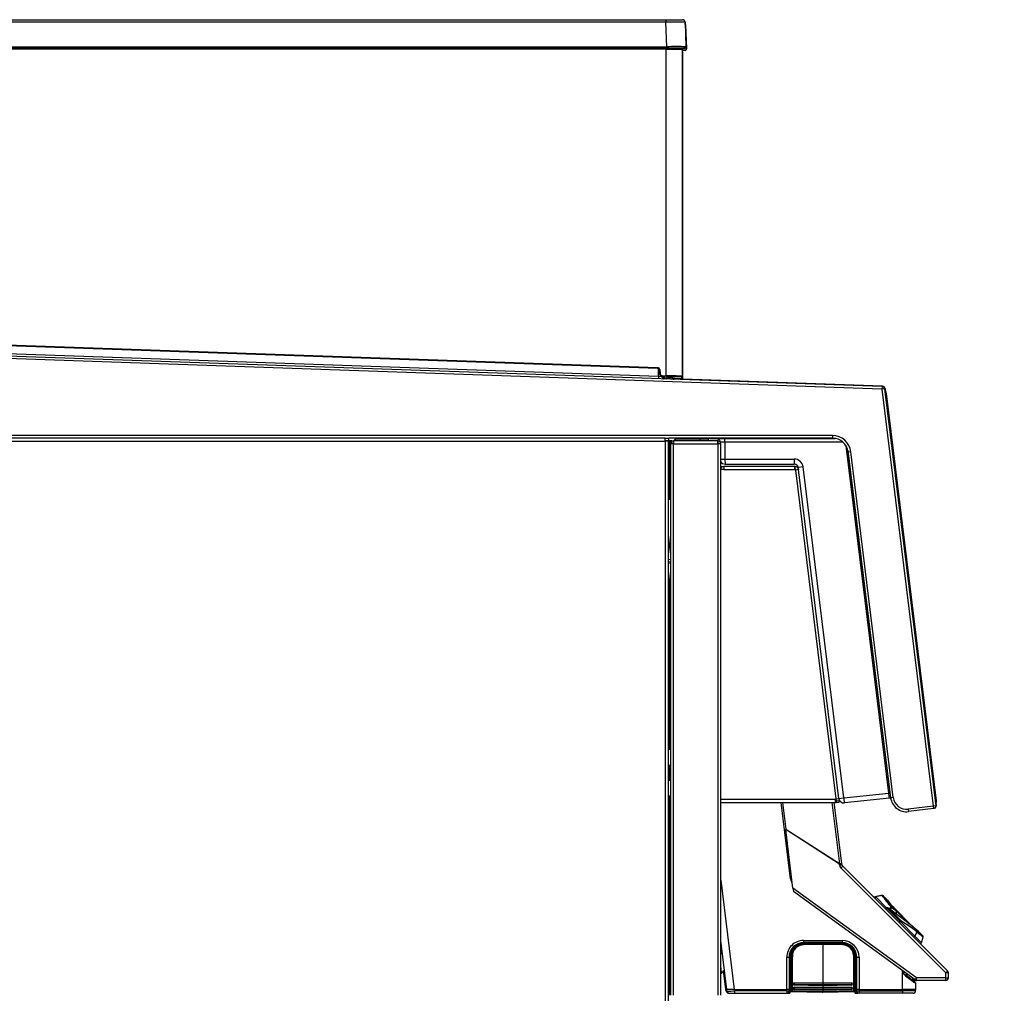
# Model space of a CAD drawing. Header units: millimetres. Extents: x -40 to 419, y 0 to 295.
# Tile 83 of 85: x 244 to 282, y 207 to 245. Entities that reach past the tile are written whole.
import ezdxf
from ezdxf.enums import TextEntityAlignment as Align

# ---------------------------------------------------------------- set-up
doc = ezdxf.new("R2010")
doc.units = ezdxf.units.MM
doc.layers.add('BW4C_TWINTOWER_H', color=7, linetype='Continuous')
doc.layers.add('Standard', color=7, linetype='Continuous')
doc.styles.add('SEACAD_Arial', font='arial.ttf')
doc.dimstyles.new('ISO_(mm)', dxfattribs={"dimtxt": 3, "dimasz": 3, "dimexe": 1.5, "dimexo": 0, "dimgap": 0.75, "dimtad": 1, "dimdec": 0, "dimlfac": 10, "dimtxsty": 'SEACAD_Arial', "dimblk1": '_SE_FILLED', "dimblk2": '_SE_FILLED', "dimsah": 1, "dimcen": 1.5, "dimadec": 0, "dimazin": 0, "dimtfac": 0.5, "dimtmove": 0, "dimatfit": 3, "dimfxl": 1, "dimarcsym": 0})

# ---------------------------------------------------------------- blocks, each defined once
blk = doc.blocks.new('SE2')
at = {"layer": 'BW4C_TWINTOWER_H', "color": 7, "linetype": 'Continuous'}
for p, q in [((228.864, 244.558), (268.946, 244.558)), ((268.946, 244.462), (228.864, 244.462)), ((268.946, 244.558), (269.59, 244.558)), ((268.946, 244.558), (268.946, 244.462)), ((268.979, 243.51), (268.946, 244.462)), ((269.69, 244.462), (269.723, 243.51)), ((269.71, 244.372), (269.743, 243.42)), ((228.831, 243.51), (268.979, 243.51)), ((268.979, 243.458), (228.831, 243.458)), ((268.955, 243.408), (228.918, 243.408)), ((268.955, 243.408), (268.955, 243.458)), ((268.955, 230.73), (268.955, 243.408)), ((268.955, 243.408), (269.575, 243.408)), ((268.979, 243.51), (268.979, 243.458)), ((269.674, 243.458), (268.979, 243.458)), ((269.5, 243.458), (269.5, 243.408)), ((269.575, 243.408), (269.575, 230.71)), ((269.575, 243.318), (269.595, 243.318)), ((269.694, 243.368), (269.592, 243.368)), ((269.595, 243.318), (269.595, 230.62)), ((268.631, 231.012), (228.861, 232.4)), ((228.862, 232.43), (268.632, 231.042)), ((228.927, 232.095), (268.656, 230.707)), ((277.336, 230.207), (228.52, 231.912)), ((277.34, 230.307), (228.524, 232.012)), ((268.631, 231.012), (268.632, 231.042)), ((268.656, 230.707), (268.656, 231.004)), ((268.679, 230.966), (268.709, 230.969)), ((268.694, 230.797), (268.679, 230.966)), ((268.709, 230.969), (268.724, 230.8)), ((268.656, 230.707), (268.652, 230.611)), ((268.656, 230.707), (268.788, 230.702)), ((268.694, 230.797), (268.724, 230.8)), ((268.79, 230.706), (268.791, 230.736)), ((268.954, 230.7), (268.79, 230.706)), ((268.791, 230.736), (268.955, 230.73)), ((268.895, 230.655), (268.895, 230.702)), ((268.903, 230.653), (268.992, 230.649)), ((268.954, 230.7), (268.955, 230.73)), ((269.544, 230.68), (268.954, 230.7)), ((268.992, 230.649), (268.992, 230.699)), ((269.049, 230.697), (269.049, 230.645)), ((269.193, 230.64), (269.192, 230.692)), ((269.204, 230.636), (269.203, 230.691)), ((269.204, 230.636), (269.203, 230.691)), ((277.36, 230.317), (269.223, 230.602)), ((277.34, 230.307), (277.336, 230.207)), ((277.436, 230.22), (277.336, 230.207)), ((277.336, 230.207), (279.325, 214.014)), ((277.36, 230.317), (277.359, 230.305)), ((277.456, 230.23), (277.435, 230.227)), ((277.436, 230.22), (279.424, 214.027)), ((277.456, 230.23), (277.473, 230.088)), ((277.45, 230.106), (277.483, 230.08)), ((277.459, 230.026), (277.489, 230.03)), ((277.47, 230.116), (277.503, 230.09)), ((277.489, 230.03), (277.483, 230.08)), ((277.488, 230.038), (277.509, 230.04)), ((279.432, 214.209), (277.489, 230.03)), ((277.509, 230.04), (277.503, 230.09)), ((279.452, 214.219), (277.509, 230.04)), ((268.92, 228.304), (222.17, 228.304)), ((275.41, 228.404), (228.398, 228.404)), ((268.92, 228.184), (268.92, 228.304)), ((268.92, 228.304), (269.04, 228.304)), ((269.04, 228.304), (269.04, 228.204)), ((275.41, 228.304), (269.04, 228.304)), ((269.38, 228.274), (270.263, 228.274)), ((269.38, 228.274), (269.38, 228.264)), ((270.263, 228.264), (269.38, 228.264)), ((270.263, 228.274), (270.573, 228.274)), ((270.263, 228.264), (270.263, 228.274)), ((270.263, 228.264), (270.263, 228.204)), ((270.583, 228.264), (270.263, 228.264)), ((270.583, 228.264), (270.583, 228.204)), ((270.657, 228.294), (275.523, 228.294)), ((275.41, 228.404), (275.41, 228.304)), ((222.16, 228.184), (268.92, 228.184)), ((269.04, 228.204), (268.92, 228.204)), ((269.04, 228.184), (268.92, 228.184)), ((268.92, 228.184), (268.92, 185.824)), ((268.94, 228.184), (268.94, 228.202)), ((269.04, 228.202), (268.94, 228.202)), ((269.04, 228.204), (269.075, 228.204)), ((269.04, 228.202), (269.04, 228.184)), ((269.04, 185.824), (269.04, 228.184)), ((269.075, 228.104), (269.04, 228.104)), ((269.125, 228.204), (269.075, 228.204)), ((269.075, 228.204), (269.075, 228.104)), ((269.075, 228.104), (269.125, 228.104)), ((269.125, 228.086), (269.09, 228.086)), ((269.09, 228.086), (269.09, 225.92)), ((269.175, 228.204), (269.125, 228.204)), ((269.125, 228.204), (269.125, 228.104)), ((269.125, 228.104), (269.175, 228.104)), ((269.243, 228.086), (269.125, 228.086)), ((269.125, 228.086), (269.125, 206.672)), ((269.175, 228.104), (269.175, 228.204)), ((269.175, 228.204), (269.243, 228.204)), ((269.175, 228.104), (269.243, 228.104)), ((269.208, 228.104), (269.208, 228.086)), ((269.23, 228.086), (269.23, 228.104)), ((269.24, 228.086), (269.24, 228.104)), ((269.243, 228.204), (269.243, 228.086)), ((270.95, 228.204), (269.243, 228.204)), ((269.243, 206.672), (269.243, 228.086)), ((269.243, 228.086), (270.957, 228.086)), ((270.95, 228.204), (270.957, 228.204)), ((270.957, 228.086), (270.957, 228.204)), ((271.075, 228.086), (270.957, 228.086)), ((270.957, 228.086), (270.957, 206.672)), ((270.964, 228.204), (270.964, 228.103)), ((271.075, 206.672), (271.075, 228.086)), ((271.238, 228.145), (271.238, 227.493)), ((275.825, 228.145), (271.238, 228.145)), ((277.596, 214.518), (275.94, 228.005)), ((271.238, 227.493), (273.923, 227.493)), ((276.012, 227.829), (277.646, 214.525)), ((276.124, 227.772), (276.025, 227.76)), ((277.673, 214.336), (276.025, 227.76)), ((277.772, 214.348), (276.124, 227.772)), ((271.075, 227.204), (271.194, 227.204)), ((271.077, 227.104), (271.075, 227.104)), ((271.194, 227.204), (271.194, 227.085)), ((273.943, 227.204), (271.194, 227.204)), ((271.245, 227.294), (273.93, 227.294)), ((273.943, 227.204), (273.957, 227.204)), ((273.95, 227.085), (273.95, 227.204)), ((273.957, 227.104), (273.95, 227.104)), ((273.957, 227.204), (273.969, 227.204)), ((273.957, 227.204), (273.957, 227.104)), ((273.969, 227.104), (273.957, 227.104)), ((274.271, 227.186), (274.079, 227.162)), ((274.079, 227.162), (274.085, 227.116)), ((275.849, 214.335), (274.271, 227.186)), ((271.194, 227.085), (271.075, 227.085)), ((271.194, 227.085), (273.95, 227.085)), ((273.97, 227.085), (273.95, 227.085)), ((273.954, 227.085), (273.954, 227.087)), ((273.973, 227.066), (273.97, 227.085)), ((273.991, 227.072), (273.972, 227.07)), ((274.091, 227.08), (273.973, 227.066)), ((273.973, 227.066), (275.541, 214.288)), ((273.991, 227.068), (273.989, 227.087)), ((274.088, 227.099), (274.091, 227.08)), ((275.659, 214.303), (274.091, 227.08)), ((269.09, 225.924), (269.04, 225.918)), ((269.125, 225.924), (269.04, 225.914)), ((269.125, 223.852), (269.04, 224.544)), ((269.04, 223.596), (269.125, 223.607)), ((269.125, 223.501), (269.04, 223.491)), ((269.04, 223.45), (269.125, 223.461)), ((269.125, 222.457), (269.04, 223.149)), ((269.09, 222.457), (269.04, 222.864)), ((269.09, 222.742), (269.09, 218.454)), ((269.065, 218.454), (269.04, 218.454)), ((269.065, 218.254), (269.065, 218.454)), ((269.083, 218.454), (269.065, 218.454)), ((269.083, 216.204), (269.083, 218.454)), ((269.083, 218.454), (269.125, 218.454)), ((269.04, 218.254), (269.065, 218.254)), ((269.065, 216.204), (269.065, 218.254)), ((269.125, 216.204), (269.04, 216.204)), ((277.456, 216.108), (277.452, 216.108)), ((269.04, 215.604), (269.125, 215.604)), ((269.065, 215.004), (269.065, 215.604)), ((269.083, 215.004), (269.083, 215.604)), ((277.538, 215.401), (277.542, 215.402)), ((269.125, 215.004), (269.04, 215.004)), ((275.849, 214.335), (277.596, 214.518)), ((277.596, 214.518), (277.646, 214.525)), ((277.645, 214.532), (277.649, 214.533)), ((277.646, 214.525), (277.67, 214.327)), ((269.04, 214.404), (269.125, 214.404)), ((269.065, 211.704), (269.065, 214.404)), ((269.083, 211.504), (269.083, 214.404)), ((275.528, 214.273), (271.075, 214.273)), ((271.075, 214.154), (275.528, 214.154)), ((273.786, 211.183), (273.421, 214.154)), ((273.47, 214.154), (273.597, 213.116)), ((275.392, 214.154), (275.684, 211.775)), ((275.775, 211.786), (275.485, 214.154)), ((275.528, 214.273), (275.543, 214.273)), ((275.528, 214.154), (275.528, 214.273)), ((275.536, 214.204), (275.528, 214.266)), ((275.57, 214.208), (275.536, 214.204)), ((275.536, 214.204), (275.542, 214.154)), ((275.541, 214.288), (275.659, 214.303)), ((275.543, 214.273), (275.541, 214.288)), ((275.542, 214.154), (275.576, 214.159)), ((275.571, 214.204), (275.56, 214.291)), ((275.67, 214.216), (275.571, 214.204)), ((275.571, 214.204), (275.577, 214.154)), ((275.577, 214.154), (275.676, 214.167)), ((275.658, 214.311), (275.849, 214.335)), ((275.659, 214.303), (275.67, 214.216)), ((275.676, 214.167), (275.67, 214.216)), ((277.621, 214.32), (275.877, 214.137)), ((277.67, 214.327), (277.621, 214.32)), ((277.67, 214.327), (277.621, 214.32)), ((277.67, 214.326), (277.635, 214.321)), ((277.659, 214.324), (277.67, 214.325)), ((277.673, 214.335), (277.669, 214.334)), ((277.673, 214.335), (277.669, 214.334)), ((277.673, 214.334), (277.669, 214.333)), ((277.772, 214.348), (277.673, 214.336)), ((279.402, 214.205), (279.432, 214.209)), ((279.412, 214.126), (279.438, 214.159)), ((279.43, 214.149), (279.444, 214.037)), ((279.431, 214.216), (279.452, 214.219)), ((279.438, 214.159), (279.432, 214.209)), ((279.432, 214.136), (279.458, 214.169)), ((279.458, 214.169), (279.452, 214.219)), ((279.325, 214.014), (278.352, 213.895)), ((278.352, 213.895), (278.364, 213.796)), ((279.337, 213.915), (278.364, 213.796)), ((279.424, 214.027), (279.325, 214.014)), ((279.325, 214.014), (279.337, 213.915)), ((279.444, 214.037), (279.423, 214.034)), ((273.597, 213.116), (273.598, 213.108)), ((273.597, 213.116), (275.684, 211.775)), ((273.879, 210.824), (273.598, 213.108)), ((275.68, 211.77), (273.598, 213.108)), ((269.065, 211.704), (269.04, 211.704)), ((269.04, 211.504), (269.065, 211.504)), ((269.065, 211.504), (269.065, 211.704)), ((269.065, 211.504), (269.083, 211.504)), ((269.083, 211.504), (269.125, 211.504)), ((269.09, 211.504), (269.09, 206.672)), ((275.686, 211.724), (275.68, 211.77)), ((275.775, 211.786), (275.684, 211.775)), ((279.82, 207.53), (275.743, 211.607)), ((275.781, 211.74), (275.775, 211.786)), ((279.886, 207.605), (275.81, 211.682)), ((271.075, 211.129), (271.596, 206.889)), ((273.786, 211.183), (273.835, 211.189)), ((273.879, 210.824), (273.895, 210.689)), ((278.682, 207.334), (273.879, 210.824)), ((278.618, 207.258), (273.895, 210.689)), ((277.296, 210.545), (277.06, 210.482)), ((277.074, 210.468), (277.06, 210.482)), ((277.331, 210.545), (277.095, 210.482)), ((277.513, 210.064), (277.095, 210.482)), ((277.549, 210.353), (277.366, 210.536)), ((277.495, 209.997), (277.537, 210.039)), ((277.569, 210.058), (277.53, 210.064)), ((277.537, 210.039), (277.577, 210.033)), ((277.537, 210.039), (278.031, 209.545)), ((277.577, 210.033), (277.59, 210.046)), ((278.044, 209.566), (277.577, 210.033)), ((278.548, 209.32), (277.59, 210.046)), ((278.057, 209.579), (277.59, 210.046)), ((277.764, 210.095), (278.533, 209.327)), ((277.89, 209.938), (278.384, 209.444)), ((277.897, 209.813), (277.894, 209.936)), ((277.989, 209.503), (278.031, 209.545)), ((278.031, 209.545), (278.044, 209.566)), ((278.057, 209.579), (278.044, 209.566)), ((278.049, 209.528), (278.061, 209.548)), ((278.049, 209.528), (278.613, 208.963)), ((278.057, 209.579), (278.679, 209.161)), ((278.928, 208.974), (278.744, 209.157)), ((271.309, 206.889), (271.075, 208.791)), ((274.293, 208.792), (275.792, 208.792)), ((278.683, 209.129), (278.613, 208.963)), ((278.874, 208.703), (278.613, 208.963)), ((278.874, 208.703), (278.937, 208.939)), ((271.101, 208.295), (271.075, 208.506)), ((275.042, 208.666), (274.284, 208.652)), ((275.042, 208.637), (274.284, 208.623)), ((274.294, 208.678), (274.293, 208.708)), ((275.793, 208.708), (274.293, 208.708)), ((274.294, 208.678), (275.794, 208.678)), ((275.042, 208.637), (275.042, 208.666)), ((275.8, 208.652), (275.042, 208.666)), ((275.8, 208.623), (275.042, 208.637)), ((275.042, 208.637), (275.042, 207.164)), ((275.794, 208.678), (275.793, 208.708)), ((276.179, 208.443), (276.137, 208.443)), ((271.075, 208.296), (271.101, 208.299)), ((271.075, 208.292), (271.136, 208.299)), ((273.639, 206.889), (273.639, 208.139)), ((273.725, 208.139), (273.725, 206.889)), ((273.755, 208.139), (273.725, 208.139)), ((273.755, 206.889), (273.755, 208.139)), ((273.794, 208.139), (273.792, 208.139)), ((273.792, 208.139), (273.792, 206.889)), ((273.794, 207.026), (273.794, 208.139)), ((273.817, 206.843), (273.817, 208.177)), ((273.847, 208.178), (273.847, 206.844)), ((276.223, 208.259), (276.223, 208.331)), ((276.247, 208.259), (276.223, 208.259)), ((276.238, 206.844), (276.238, 208.178)), ((276.267, 208.177), (276.267, 206.843)), ((276.292, 208.11), (276.294, 207.976)), ((276.294, 208.11), (276.292, 208.11)), ((276.297, 208.139), (276.294, 208.139)), ((276.294, 208.139), (276.294, 207.272)), ((276.297, 206.889), (276.297, 208.139)), ((276.332, 208.139), (276.362, 208.139)), ((276.332, 208.139), (276.332, 206.889)), ((276.362, 206.889), (276.362, 208.139)), ((276.444, 208.139), (276.444, 206.889)), ((271.11, 207.525), (271.075, 207.806)), ((271.274, 206.889), (271.184, 207.619)), ((278.136, 206.889), (278.136, 207.608)), ((271.075, 207.521), (271.11, 207.525)), ((271.11, 207.525), (271.111, 207.525)), ((273.817, 207.357), (273.794, 207.357)), ((273.794, 207.308), (273.817, 207.308)), ((276.294, 207.348), (276.267, 207.348)), ((276.267, 207.315), (276.294, 207.315)), ((276.294, 207.272), (276.295, 207.272)), ((276.295, 206.889), (276.295, 207.272)), ((278.148, 207.511), (278.146, 207.601)), ((278.148, 207.511), (278.181, 207.49)), ((278.205, 207.46), (278.148, 207.51)), ((278.183, 207.494), (278.148, 207.51)), ((278.181, 207.49), (278.183, 207.495)), ((278.221, 207.462), (278.181, 207.49)), ((278.182, 207.575), (278.183, 207.494)), ((278.183, 207.494), (278.237, 207.463)), ((278.221, 207.462), (278.303, 207.399)), ((278.237, 207.463), (278.222, 207.462)), ((278.237, 207.463), (278.308, 207.412)), ((278.539, 207.236), (278.539, 207.315)), ((278.575, 207.289), (278.575, 207.208)), ((278.583, 207.258), (278.575, 207.264)), ((278.677, 207.238), (278.642, 207.238)), ((279.813, 207.238), (278.677, 207.238)), ((279.817, 207.334), (278.682, 207.334)), ((279.817, 207.334), (279.82, 207.53)), ((279.913, 207.337), (279.915, 207.536)), ((279.913, 207.337), (279.915, 207.534)), ((271.281, 206.827), (271.274, 206.889)), ((271.309, 206.889), (271.274, 206.889)), ((271.316, 206.827), (271.309, 206.889)), ((271.596, 206.889), (271.309, 206.889)), ((271.604, 206.889), (271.596, 206.889)), ((271.604, 206.889), (273.639, 206.889)), ((271.604, 206.889), (271.611, 206.834)), ((273.639, 206.834), (273.639, 206.889)), ((273.725, 206.889), (273.723, 206.834)), ((273.755, 206.889), (273.725, 206.889)), ((273.753, 206.834), (273.755, 206.889)), ((273.792, 206.889), (273.789, 206.834)), ((273.793, 206.889), (273.79, 206.834)), ((273.792, 206.889), (273.793, 206.889)), ((273.793, 207.026), (273.793, 206.889)), ((273.793, 207.026), (273.794, 207.026)), ((273.817, 206.919), (273.793, 206.919)), ((273.812, 206.919), (273.812, 206.844)), ((273.812, 206.844), (273.817, 206.844)), ((273.817, 206.835), (273.817, 206.843)), ((273.847, 206.844), (275.042, 206.825)), ((273.888, 207.098), (273.888, 207.099)), ((273.888, 206.928), (273.888, 206.929)), ((273.917, 207.101), (273.917, 207.1)), ((273.917, 207.099), (273.917, 207.1)), ((273.917, 206.931), (273.917, 206.93)), ((273.917, 206.929), (273.917, 206.93)), ((273.932, 207.144), (275.042, 207.164)), ((275.042, 207.137), (273.932, 207.116)), ((275.042, 207.067), (273.932, 207.085)), ((273.932, 207.085), (273.932, 207.084)), ((273.932, 207.084), (275.042, 207.066)), ((275.042, 207.035), (273.932, 207.053)), ((273.932, 206.974), (275.042, 206.994)), ((275.042, 206.967), (273.932, 206.946)), ((275.042, 206.897), (273.932, 206.915)), ((273.932, 206.915), (273.932, 206.914)), ((273.932, 206.914), (275.042, 206.896)), ((275.042, 206.865), (273.932, 206.883)), ((275.042, 207.164), (276.152, 207.144)), ((275.042, 207.137), (275.042, 207.164)), ((276.152, 207.116), (275.042, 207.137)), ((275.042, 207.137), (275.042, 207.067)), ((276.152, 207.085), (275.042, 207.067)), ((275.042, 207.066), (276.152, 207.084)), ((275.042, 207.067), (275.042, 207.066)), ((275.042, 207.035), (275.042, 207.066)), ((276.152, 207.053), (275.042, 207.035)), ((275.042, 207.035), (275.042, 206.994)), ((275.042, 206.994), (276.152, 206.974)), ((275.042, 206.967), (275.042, 206.994)), ((276.152, 206.946), (275.042, 206.967)), ((275.042, 206.967), (275.042, 206.897)), ((276.152, 206.915), (275.042, 206.897)), ((275.042, 206.896), (276.152, 206.914)), ((275.042, 206.897), (275.042, 206.896)), ((275.042, 206.865), (275.042, 206.896)), ((276.152, 206.883), (275.042, 206.865)), ((275.042, 206.865), (275.042, 206.825)), ((275.042, 206.825), (276.238, 206.844)), ((276.152, 207.084), (276.152, 207.085)), ((276.152, 206.914), (276.152, 206.915)), ((276.167, 207.1), (276.167, 207.101)), ((276.167, 207.1), (276.167, 207.099)), ((276.167, 206.93), (276.167, 206.931)), ((276.167, 206.93), (276.167, 206.929)), ((276.197, 207.099), (276.197, 207.098)), ((276.197, 206.929), (276.197, 206.928)), ((276.297, 206.919), (276.267, 206.919)), ((276.267, 206.843), (276.267, 206.835)), ((276.295, 206.889), (276.297, 206.889)), ((276.298, 206.834), (276.295, 206.889)), ((276.3, 206.834), (276.297, 206.889)), ((276.362, 206.889), (276.332, 206.889)), ((276.332, 206.889), (276.334, 206.834)), ((276.364, 206.834), (276.361, 206.889)), ((276.444, 206.889), (278.135, 206.889)), ((276.444, 206.889), (276.445, 206.834)), ((278.136, 206.834), (278.135, 206.889)), ((278.575, 207.208), (278.575, 207.208)), ((278.582, 207.193), (278.636, 207.147)), ((278.636, 207.147), (278.637, 207.147)), ((278.641, 206.834), (278.644, 206.889)), ((278.644, 206.889), (278.644, 207.131)), ((271.42, 206.739), (271.613, 206.739)), ((271.578, 206.739), (271.613, 206.739)), ((273.639, 206.834), (271.611, 206.834)), ((271.613, 206.739), (273.641, 206.739)), ((273.639, 206.834), (273.723, 206.834)), ((273.641, 206.739), (273.654, 206.739)), ((273.654, 206.739), (273.684, 206.739)), ((273.684, 206.739), (273.689, 206.739)), ((273.689, 206.739), (273.691, 206.739)), ((273.691, 206.739), (273.736, 206.739)), ((273.753, 206.834), (273.723, 206.834)), ((273.739, 206.739), (273.736, 206.739)), ((273.753, 206.834), (273.789, 206.834)), ((273.769, 206.769), (273.766, 206.769)), ((273.766, 206.768), (273.766, 206.769)), ((273.769, 206.768), (273.766, 206.768)), ((273.79, 206.834), (273.789, 206.834)), ((273.828, 206.813), (273.812, 206.813)), ((273.812, 206.813), (273.812, 206.806)), ((273.812, 206.806), (275.007, 206.784)), ((273.812, 206.805), (275.007, 206.784)), ((275.042, 206.793), (273.847, 206.813)), ((273.847, 206.813), (273.847, 206.806)), ((273.847, 206.806), (275.042, 206.784)), ((273.847, 206.805), (275.042, 206.784)), ((275.007, 206.784), (275.007, 206.784)), ((275.007, 206.784), (275.024, 206.784)), ((275.007, 206.784), (275.025, 206.784)), ((275.042, 206.793), (275.042, 206.825)), ((276.238, 206.813), (275.042, 206.793)), ((275.042, 206.784), (276.238, 206.806)), ((275.042, 206.784), (276.238, 206.805)), ((275.042, 206.784), (275.042, 206.793)), ((276.238, 206.806), (276.238, 206.813)), ((276.265, 206.834), (276.299, 206.834)), ((276.279, 206.834), (276.281, 206.769)), ((276.285, 206.769), (276.281, 206.769)), ((276.285, 206.768), (276.281, 206.768)), ((276.285, 206.769), (276.285, 206.768)), ((276.298, 206.834), (276.3, 206.834)), ((276.3, 206.834), (276.334, 206.834)), ((276.315, 206.739), (276.311, 206.739)), ((276.314, 206.834), (276.316, 206.769)), ((276.315, 206.739), (276.322, 206.739)), ((276.32, 206.769), (276.316, 206.769)), ((276.32, 206.768), (276.316, 206.768)), ((276.32, 206.769), (276.32, 206.768)), ((276.334, 206.834), (276.364, 206.834)), ((276.35, 206.739), (276.346, 206.739)), ((276.35, 206.739), (276.376, 206.739)), ((276.364, 206.834), (276.445, 206.834)), ((276.4, 206.739), (276.398, 206.739)), ((276.405, 206.739), (276.4, 206.739)), ((276.434, 206.739), (276.405, 206.739)), ((276.446, 206.739), (276.434, 206.739)), ((276.445, 206.834), (278.136, 206.834)), ((278.137, 206.739), (276.446, 206.739)), ((278.641, 206.834), (278.136, 206.834)), ((278.541, 206.739), (278.137, 206.739))]:
    blk.add_line(p, q, dxfattribs=at)
for centre, radius, start, end in [((269.318, 215.512), 28.952, 89.2902, 90.7367), ((269.59, 244.458), 0.1, 2, 90), ((269.602, 244.48), 0.0758, 346.664, 71.0576), ((269.318, 215.512), 28.952, 89.2633, 89.2902), ((269.61, 244.368), 0.1, 2, 35.7436), ((269.622, 244.39), 0.0758, 346.664, 20.3985), ((269.351, 199.646), 43.865, 89.5137, 90.4863), ((269.371, 199.556), 43.865, 89.5137, 89.8267), ((269.674, 243.508), 0.05, 270, 2), ((269.694, 243.418), 0.05, 270, 2), ((268.629, 230.962), 0.05, 5, 88), ((268.629, 230.962), 0.08, 5, 88), ((268.794, 230.806), 0.1, 185, 268), ((268.794, 230.806), 0.07, 185, 268), ((269.027, 231.101), 0.466, 239.0833, 253.5706), ((267.553, 179.205), 51.544, 87.7519, 88.4415), ((269.222, 233.527), 2.887, 265.435, 266.5732), ((266.424, 163.878), 66.819, 87.62491, 87.74861), ((267.573, 179.115), 51.544, 87.7519, 88.2004), ((268.477, 214.177), 16.559, 87.118, 87.485), ((269.254, 230.639), 0.0497, 180.926, 268.4003), ((269.254, 230.639), 0.0497, 180.926, 217.1308), ((269.273, 230.689), 0.1, 233.8482, 268), ((268.497, 214.087), 16.559, 87.118, 87.4654), ((269.545, 230.71), 0.03, 268, 0), ((269.565, 230.62), 0.03, 268, 0), ((277.336, 230.207), 0.1, 7, 88), ((277.356, 230.217), 0.1, 7, 88), ((269.38, 228.124), 0.15, 90, 147.7763), ((269.38, 228.124), 0.14, 90, 145.1581), ((270.573, 228.264), 0.01, 0, 90), ((270.657, 228.494), 0.2, 251.4285, 270), ((270.168, 228.182), 1.071, 357.9922, 5.9925), ((275.41, 227.684), 0.72, 7, 90), ((275.41, 227.684), 0.62, 7, 90), ((269.034, 228.094), 0.11, 90, 100.9425), ((270.95, 228.086), 0.118, 86.5645, 90), ((270.957, 228.086), 0.118, 86.5645, 90), ((270.957, 228.086), 0.018, 66.8689, 90), ((270.957, 228.086), 0.118, 0, 86.5645), ((270.957, 228.086), 0.018, 0, 66.8689), ((273.924, 227.143), 0.35, 6.9826, 90.0174), ((275.376, 227.444), 1.453, 178.0601, 185.9246), ((271.245, 227.494), 0.2, 211.7883, 270), ((271.194, 227.085), 0.119, 90, 180), ((271.194, 227.085), 0.019, 90, 180), ((273.93, 227.144), 0.15, 7, 90), ((273.943, 227.085), 0.119, 86.5934, 90), ((273.969, 227.084), 0.12, 7, 90), ((273.969, 227.084), 0.02, 7, 90), ((273.934, 227.084), 0.02, 7, 37.4168), ((271.026, 213.611), 6.633, 6.1364, 7.863), ((275.856, 214.336), 0.2, 193.4583, 276), ((278.289, 214.411), 0.62, 187, 277), ((278.289, 214.411), 0.52, 187, 277), ((279.325, 214.014), 0.1, 277, 7), ((279.345, 214.024), 0.1, 290.1462, 7), ((275.885, 211.748), 0.2, 187, 225), ((275.88, 211.753), 0.1, 187, 225), ((274.034, 211.213), 0.25, 187.0004, 223.1035), ((277.07, 210.443), 0.04, 105, 157.4131), ((277.105, 210.443), 0.04, 105, 225), ((277.304, 210.506), 0.0399, 66.2937, 105.1059), ((283.364, 214.956), 7.504, 216.0099, 216.1552), ((277.339, 210.506), 0.0399, 44.8948, 105.1059), ((283.399, 214.956), 7.504, 216.0099, 220.374), ((283.007, 214.578), 6.939, 215.6397, 220.2128), ((283.714, 215.313), 7.913, 218.7844, 222.5274), ((277.523, 210.025), 0.04, 90, 225), ((277.523, 210.025), 0.04, 80.6571, 90), ((277.563, 210.018), 0.04, 55.929, 80.6571), ((285.291, 204.027), 9.732, 141.4241, 141.9823), ((284.724, 204.341), 9.053, 140.7707, 141.3355), ((277.854, 209.936), 0.04, 0.1093, 42.5483), ((281.544, 209.934), 3.659, 180.0145, 181.7733), ((283.705, 215.322), 7.913, 228.7686, 231.1464), ((282.969, 214.615), 6.939, 231.8148, 234.3603), ((283.705, 215.322), 7.913, 231.2047, 231.2156), ((274.292, 208.139), 0.653, 89.9514, 179.9987), ((279.774, 208.777), 5.481, 179.8471, 180.7246), ((275.792, 208.139), 0.653, 0.0127, 89.9465), ((280.791, 208.797), 4.999, 180.0654, 181.0276), ((283.348, 215.007), 7.504, 231.5597, 233.9901), ((278.898, 208.947), 0.0399, 344.8941, 45.1052), ((274.293, 208.139), 0.568, 90.0082, 180.0074), ((274.294, 208.139), 0.539, 90.5864, 179.9825), ((274.294, 208.139), 0.503, 141.3282, 180.0026), ((274.292, 208.176), 0.475, 91.0174, 179.9523), ((274.292, 208.178), 0.445, 91.0222, 179.9507), ((274.294, 208.139), 0.503, 89.9771, 133.5688), ((275.793, 208.139), 0.569, 0.0052, 90.0064), ((275.793, 208.139), 0.539, 0.0775, 89.9131), ((277.338, 208.704), 1.545, 180.9692, 182.2969), ((275.794, 208.139), 0.503, 0.0021, 89.9536), ((275.792, 208.176), 0.475, 0.0481, 88.9822), ((275.792, 208.178), 0.445, 0.0493, 88.9778), ((278.835, 208.713), 0.04, 225, 345), ((278.8, 208.713), 0.04, 292.5869, 295.9445), ((273.564, 236.432), 28.293, 270.1527, 270.3258), ((273.773, 203.459), 4.68, 89.7773, 90.2255), ((273.842, 208.109), 0.05, 120, 163.7398), ((274.415, 208.219), 0.576, 176.0412, 185.9766), ((275.182, 208.323), 1.04, 0.4276, 1.863), ((275.835, 208.224), 0.414, 351.0637, 4.9224), ((276.242, 208.109), 0.05, 0.9997, 60), ((276.322, 211.674), 3.534, 269.5963, 270.1659), ((276.485, 241.43), 33.29, 269.7872, 269.9297), ((271.683, 207.185), 0.662, 135.6384, 145.9819), ((273.992, 208.119), 0.36, 234.8451, 239.6196), ((273.992, 208.13), 0.408, 240.6239, 244.6275), ((273.992, 208.119), 0.39, 239.1213, 245), ((273.992, 208.119), 0.391, 239.5192, 243.3764), ((276.092, 208.119), 0.39, 295, 301.6361), ((276.092, 208.119), 0.391, 296.6236, 297.7788), ((276.093, 208.119), 0.36, 299.2817, 304.5942), ((276.092, 208.129), 0.408, 295.9703, 300.064), ((279.815, 207.535), 0.1, 359.3812, 45), ((278.193, 207.669), 0.209, 273.3778, 277.841), ((281.398, 211.271), 4.971, 230.0434, 235.7354), ((272.368, 268.547), 61.365, 275.48757, 275.56983), ((278.333, 207.397), 0.0291, 148.0868, 175.3549), ((281.225, 210.924), 4.578, 230.3502, 234.8737), ((267.492, 193.005), 18.015, 52.1784, 53.1039), ((278.557, 207.233), 0.018, 173.2307, 224.5292), ((274.37, 201.762), 6.88, 52.3271, 52.7014), ((272.486, 198.988), 10.221, 53.3898, 53.6527), ((278.642, 207.338), 0.1, 234, 270), ((278.677, 207.338), 0.1, 234, 270), ((279.813, 207.338), 0.1, 270, 359.3823), ((273.682, 206.221), 0.67, 86.3432, 93.6568), ((273.933, 207.099), 0.0454, 91.4429, 179.53), ((273.933, 207.098), 0.0453, 180.452, 268.6781), ((273.933, 206.929), 0.0454, 91.4429, 179.53), ((273.933, 206.928), 0.0453, 180.452, 268.6781), ((273.932, 207.101), 0.015, 91.1395, 179.9362), ((273.932, 207.099), 0.0149, 180.0149, 269.2184), ((273.932, 206.931), 0.015, 91.1395, 179.9362), ((273.932, 206.929), 0.0149, 180.0149, 269.2184), ((276.151, 207.099), 0.0454, 0.47, 88.5571), ((276.152, 207.101), 0.015, 0.0622, 88.8621), ((276.152, 207.099), 0.0149, 270.7805, 359.9862), ((276.151, 207.098), 0.0453, 271.3219, 359.548), ((276.151, 206.929), 0.0454, 0.47, 88.5571), ((276.152, 206.931), 0.015, 0.0622, 88.8621), ((276.152, 206.929), 0.0149, 270.7805, 359.9862), ((276.151, 206.928), 0.0453, 271.3219, 359.548), ((276.403, 206.152), 0.738, 86.7849, 93.2204), ((278.39, 142.94), 63.95, 89.77212, 90.22787), ((277.646, 205.851), 1.61, 53.6262, 55.6204), ((278.595, 207.208), 0.02, 180.0092, 229.6786), ((277.681, 205.851), 1.61, 53.6262, 55.6204), ((278.575, 207.162), 0.0236, 1.5665, 49.5032), ((278.247, 206.599), 0.664, 53.3146, 57.9703), ((278.624, 207.131), 0.0204, 12.7463, 50.2465), ((278.624, 207.131), 0.02, 0, 21.6376), ((278.627, 207.11), 0.0276, 50.5816, 52.5525), ((271.344, 210.41), 3.583, 268.9992, 269.0915), ((271.386, 206.839), 0.0991, 186.9349, 269.8196), ((271.344, 210.41), 3.583, 269.303, 269.5844), ((271.379, 210.41), 3.583, 268.9992, 269.0915), ((271.379, 210.41), 3.583, 269.0915, 273.7079), ((271.421, 206.839), 0.0991, 186.9349, 269.8196), ((272.94, 206.811), 1.329, 179.0021, 183.0894), ((273.691, 206.839), 0.1, 270.0029, 356.9975), ((273.739, 206.769), 0.03, 269.9185, 358.5666), ((273.751, 207.071), 0.302, 271.8926, 272.8814), ((273.812, 206.835), 0.03, 180, 268.949), ((273.847, 206.835), 0.03, 180, 268.949), ((276.237, 206.835), 0.03, 271.051, 0), ((276.365, 206.839), 0.1, 182.9979, 245.6113), ((276.299, 207.068), 0.298, 267.1805, 268.6703), ((276.398, 206.84), 0.1, 183.0175, 269.9995), ((276.4, 206.839), 0.1, 182.9979, 269.9949), ((276.346, 206.769), 0.03, 181.4178, 270.0881), ((276.334, 207.068), 0.298, 267.1805, 272.8374), ((277.783, 206.811), 1.339, 179.0171, 183.0744), ((278.541, 206.839), 0.1, 270, 357)]:
    blk.add_arc(centre, radius, start, end, dxfattribs=at)
for centre, major_axis, ratio, start_param, end_param in [((268.855, 230.656), (-0.0225, -0.0446), 0.789815, 0.422688, 1.931963), ((268.862, 230.653), (0.0017, 0.05), 0.818988, 3.141593, 4.723524), ((268.905, 230.706), (-0.0011, -0.0536), 0.573775, 6.014828, 6.275939), ((268.951, 230.65), (-0.0017, -0.05), 0.818988, 0, 1.581931), ((269.065, 230.646), (-0.0017, -0.05), 0.324963, 4.741199, 6.283185), ((269.232, 230.641), (-0.0017, -0.05), 0.777301, 4.756983, 6.283185), ((270.657, 228.494), (0, 0.2), 0.017322, 2.817459, 3.141593), ((271.245, 227.494), (-0.2, 0), 0.004256, 0.554811, 1.53615), ((271.245, 227.494), (0, 0.2), 0.03464, 1.57505, 3.141593), ((275.856, 214.336), (0.021, -0.199), 0.034894, 4.712998, 6.283185), ((275.676, 211.774), (0.0993, 0.0122), 0.048141, 4.749983, 6.283185), ((275.676, 211.774), (-0.0541, -0.0841), 0.059657, 1.557814, 1.620323), ((275.682, 211.728), (0.0993, 0.0122), 0.048141, 4.749983, 6.283185), ((275.739, 211.611), (0.0707, 0.0707), 0.061049, 4.712389, 6.283185), ((277.523, 210.025), (-0.0065, -0.0395), 0.318976, 1.989154, 3.141593), ((277.563, 210.018), (-0.0065, -0.0395), 0.318976, 1.989154, 3.141593), ((277.563, 210.018), (-0.0224, -0.0331), 0.637327, 2.847408, 3.141593), ((277.68, 210.069), (0.0305, 0.0258), 0.518302, 0.158793, 1.08874), ((277.68, 210.069), (-0.031, 0.0253), 0.580029, 3.992305, 5.088209), ((277.437, 199.967), (-2.079, 10.81), 0.45233, -0.486008, -0.45311), ((277.68, 210.069), (0.0237, 0.0323), 0.74367, 5.125252, 6.079506), ((277.468, 199.964), (-2.116, 10.783), 0.451416, -0.488853, -0.455955), ((277.854, 209.936), (-0.0295, -0.027), 0.383203, 3.141593, 3.252865), ((277.854, 209.936), (0.0249, 0.0313), 0.735345, 5.155052, 6.131256), ((277.854, 209.936), (-0.04, -0.0001), 0.131066, 2.475777, 3.142261), ((278.017, 209.531), (-0.0283, -0.0283), 0.707107, 0, 2.094395), ((278.017, 209.531), (0.0341, -0.0209), 0.48961, 0.778636, 1.454239), ((278.03, 209.551), (0.0341, -0.0209), 0.48961, 0.778636, 1.454239), ((278.03, 209.551), (0.0195, 0.0349), 0.763996, 5.032855, 5.929559), ((278.294, 199.138), (-2.116, 10.783), 0.451416, -0.483469, -0.366256), ((278.651, 209.133), (0.0247, 0.0314), 0.736735, 5.150314, 6.122897), ((278.582, 208.966), (-0.0283, -0.0283), 0.707107, 0, 2.094395), ((273.892, 208.355), (-0.008, -0.0183), 0.568412, 3.794782, 4.956572), ((274.284, 208.622), (0.0006, -0.03), 0.016513, 3.089234, 4.659725), ((275.8, 208.622), (-0.0006, -0.03), 0.016513, 1.62346, 3.193952), ((273.842, 208.109), (0, -0.05), 0.999391, 4.294277, 4.426419), ((273.847, 208.177), (-0.03, 0), 0.052336, 4.729842, 6.283185), ((273.862, 208.355), (0.03, 0), 0.002127, 0.924532, 1.553432), ((276.222, 208.331), (-0.03, 0), 0.002127, 4.695025, 5.358653), ((276.237, 208.177), (-0.03, 0), 0.052336, 3.141593, 4.694936), ((276.244, 208.109), (0, 0.05), 0.999391, 4.729832, 5.795999), ((279.815, 207.535), (-0.0707, -0.0707), 0.061049, 1.570796, 3.141593), ((278.642, 207.338), (0.0588, 0.0809), 0.0603, 3.141593, 3.794575), ((278.677, 207.338), (0.0588, 0.0809), 0.0603, 3.141593, 4.702839), ((278.642, 207.338), (0, 0.1), 0.043208, 3.141593, 3.483732), ((278.677, 207.338), (0, 0.1), 0.043208, 3.141593, 4.669208), ((279.813, 207.338), (0, -0.1), 0.043208, 0, 1.527615), ((273.812, 206.843), (0.03, 0), 0.99863, 3.141593, 4.694936), ((273.812, 206.843), (0.03, 0), 0.052336, 1.58825, 2.356818), ((273.812, 206.843), (-0.0005, -0.03), 0.018339, 4.660333, 6.230825), ((273.847, 206.843), (0.03, 0), 0.052336, 1.58825, 3.141593), ((273.847, 206.843), (0.03, 0), 0.99863, 3.141593, 4.694936), ((273.847, 206.843), (-0.0005, -0.03), 0.018339, 4.660333, 6.230825), ((273.887, 207.101), (0.03, 0), 0.052336, 4.729842, 6.283185), ((273.887, 207.099), (0.03, 0), 0.052336, 4.729842, 6.283185), ((273.887, 206.931), (0.03, 0), 0.052336, 4.729842, 6.283185), ((273.887, 206.929), (0.03, 0), 0.052336, 4.729842, 6.283185), ((273.932, 207.101), (0.0144, 0.0044), 0.998353, 1.294506, 2.847849), ((273.932, 207.1), (0.0144, 0.0044), 0.998353, 2.847849, 4.401192), ((273.932, 206.931), (0.0144, 0.0044), 0.998353, 1.294506, 2.847849), ((273.932, 206.93), (0.0144, 0.0044), 0.998353, 2.847849, 4.401192), ((273.931, 207.146), (-0.0006, 0.03), 0.016513, 3.335913, 4.659725), ((273.931, 207.054), (0.0005, 0.03), 0.018339, 4.660333, 6.230825), ((273.931, 206.976), (-0.0006, 0.03), 0.016513, 3.335913, 4.659725), ((273.931, 206.884), (0.0005, 0.03), 0.018339, 4.660333, 6.230825), ((276.153, 207.146), (0.0006, 0.03), 0.016513, 1.62346, 2.947273), ((276.152, 207.101), (0.0144, -0.0044), 0.998353, 0.293743, 1.847087), ((276.152, 207.1), (-0.0144, 0.0044), 0.998353, 1.881993, 3.435336), ((276.153, 207.054), (0.0005, -0.03), 0.018339, 3.193953, 4.764445), ((276.153, 206.976), (0.0006, 0.03), 0.016513, 1.62346, 2.947273), ((276.152, 206.931), (0.0144, -0.0044), 0.998353, 0.293743, 1.847087), ((276.152, 206.93), (-0.0144, 0.0044), 0.998353, 1.881993, 3.435336), ((276.153, 206.884), (0.0005, -0.03), 0.018339, 3.193953, 4.764445), ((276.197, 207.101), (0.03, 0), 0.052336, 3.141593, 4.694936), ((276.197, 207.099), (0.03, 0), 0.052336, 3.141593, 4.694936), ((276.197, 206.931), (0.03, 0), 0.052336, 3.141593, 4.694936), ((276.197, 206.929), (0.03, 0), 0.052336, 3.141593, 4.694936), ((276.237, 206.843), (-0.0005, 0.03), 0.018339, 3.193953, 4.764445), ((276.237, 206.843), (0.03, 0), 0.052336, 0, 1.553343), ((276.237, 206.843), (-0.03, 0), 0.99863, 1.58825, 3.141593), ((278.623, 207.132), (0.0126, 0.0156), 0.997548, 5.389613, 6.26354), ((273.641, 206.839), (0, -0.1), 0.017322, 4.764749, 6.283185), ((273.654, 206.839), (0, -0.1), 0.692651, 0, 1.518437), ((273.684, 206.839), (0, -0.1), 0.694706, 0, 1.518437), ((273.689, 206.839), (0, -0.1), 0.999794, 0, 1.518437), ((273.736, 206.769), (0, -0.03), 0.017363, 4.749422, 6.283185), ((273.736, 206.769), (0, 0.03), 0.999391, 3.141593, 4.66004), ((273.736, 206.769), (-0.03, 0.0015), 0.037867, -3.776666, -3.176482), ((273.812, 206.835), (-0.03, 0), 0.99863, 0, 1.553343), ((273.847, 206.835), (-0.03, 0), 0.99863, 0, 1.553343), ((276.237, 206.835), (-0.03, 0), 0.99863, 1.58825, 3.141593), ((276.315, 206.769), (0, 0.03), 0.999391, 1.623146, 3.141593), ((276.315, 206.769), (-0.03, -0.0015), 0.036097, 0.034887, 0.783115), ((276.315, 206.769), (0, -0.03), 0.017363, 5.265101, 6.283185), ((276.35, 206.769), (0, 0.03), 0.999391, 1.623146, 3.141593), ((276.35, 206.769), (-0.03, -0.0015), 0.036097, 0.034887, 0.783115), ((276.35, 206.769), (0, -0.03), 0.017363, 5.265101, 6.283185), ((278.137, 206.839), (0, 0.1), 0.017322, 1.623156, 3.141593)]:
    blk.add_ellipse(centre, major_axis=major_axis, ratio=ratio, start_param=start_param, end_param=end_param, dxfattribs=at)
for points, knots in [([(268.848, 230.607), (268.847, 230.608), (268.845, 230.61), (268.841, 230.614), (268.836, 230.618), (268.832, 230.623), (268.827, 230.629), (268.822, 230.636), (268.815, 230.647), (268.806, 230.662), (268.797, 230.682), (268.791, 230.695), (268.788, 230.702)], [0, 0, 0, 0, 0.06402, 0.130675, 0.199867, 0.271443, 0.3452, 0.4209, 0.498272, 0.670565, 0.8385, 1, 1, 1, 1]), ([(269.193, 230.64), (269.194, 230.64), (269.197, 230.639), (269.2, 230.639), (269.202, 230.639), (269.204, 230.639), (269.204, 230.639), (269.204, 230.639), (269.204, 230.639)], [0, 0, 0, 0, 0.1011237, 0.2017583, 0.3019222, 0.4016336, 0.5009113, 0.5202212, 0.5202212, 0.5202212, 0.5202212]), ([(269.213, 230.65), (269.214, 230.65), (269.217, 230.649), (269.22, 230.649), (269.222, 230.649), (269.224, 230.649), (269.224, 230.649), (269.224, 230.649), (269.224, 230.649)], [0, 0, 0, 0, 0.1011237, 0.2017583, 0.3019222, 0.4016336, 0.5009113, 0.5202212, 0.5202212, 0.5202212, 0.5202212]), ([(270.895, 228.294), (270.931, 228.294), (270.972, 228.28), (271.03, 228.221), (271.045, 228.18), (271.045, 228.144)], [0, 0, 0, 0, 0.496272, 0.496272, 1, 1, 1, 1]), ([(271.238, 228.145), (271.213, 228.144), (271.187, 228.144), (271.141, 228.144), (271.119, 228.144), (271.084, 228.144), (271.07, 228.144), (271.05, 228.144), (271.045, 228.144), (271.045, 228.144)], [0, 0, 0, 0, 0.25, 0.25, 0.5, 0.5, 0.75, 0.75, 1, 1, 1, 1]), ([(274.288, 208.678), (274.288, 208.676), (274.289, 208.671), (274.289, 208.665), (274.29, 208.658), (274.291, 208.651), (274.292, 208.646), (274.293, 208.643), (274.294, 208.642), (274.294, 208.642), (274.294, 208.642)], [0, 0, 0, 0, 0.093603, 0.20581, 0.336618, 0.486024, 0.701751, 0.859345, 0.958744, 1, 1, 1, 1]), ([(273.84, 208.259), (273.838, 208.255), (273.834, 208.247), (273.828, 208.236), (273.824, 208.226), (273.819, 208.217), (273.816, 208.21), (273.813, 208.203), (273.811, 208.199), (273.807, 208.191), (273.803, 208.182), (273.8, 208.175), (273.8, 208.173)], [0, 0, 0, 0, 0.0970161, 0.184624, 0.2627829, 0.3312285, 0.3895777, 0.4374078, 0.4743159, 0.4999645, 0.6302548, 0.6742788, 0.6742788, 0.6742788, 0.6742788]), ([(273.863, 208.259), (273.863, 208.233), (273.863, 208.181), (273.862, 208.159), (273.862, 208.159)], [0, 0, 0, 0, 0.503, 1, 1, 1, 1]), ([(271.134, 207.555), (271.129, 207.546), (271.124, 207.538), (271.116, 207.528), (271.113, 207.525), (271.111, 207.525)], [0, 0, 0, 0, 0.5, 0.5, 1, 1, 1, 1]), ([(278.544, 207.221), (278.519, 207.239), (278.484, 207.266), (278.401, 207.327), (278.353, 207.362), (278.304, 207.399)], [0, 0, 0, 0, 0.5, 0.5, 1, 1, 1, 1]), ([(279.817, 207.334), (279.832, 207.334), (279.847, 207.334), (279.873, 207.334), (279.885, 207.335), (279.902, 207.335), (279.908, 207.336), (279.913, 207.337), (279.913, 207.337), (279.913, 207.337)], [0, 0, 0, 0, 0.25, 0.25, 0.5, 0.5, 0.75, 0.75, 0.8589532, 0.8589532, 0.8589532, 0.8589532]), ([(279.915, 207.534), (279.915, 207.533), (279.915, 207.533), (279.911, 207.532), (279.904, 207.532), (279.887, 207.531), (279.875, 207.531), (279.849, 207.53), (279.834, 207.53), (279.82, 207.53)], [0.1412517, 0.1412517, 0.1412517, 0.1412517, 0.25, 0.25, 0.5, 0.5, 0.75, 0.75, 1, 1, 1, 1]), ([(273.755, 206.889), (273.766, 206.89), (273.775, 206.891), (273.788, 206.891), (273.791, 206.89), (273.792, 206.889)], [0, 0, 0, 0, 0.5, 0.5, 1, 1, 1, 1]), ([(276.297, 206.889), (276.297, 206.889), (276.297, 206.889), (276.297, 206.889), (276.292, 206.89), (276.287, 206.89), (276.276, 206.891), (276.27, 206.891), (276.267, 206.891)], [0.0000056, 0.0000056, 0.0000056, 0.0000056, 0.0000075, 0.0000075, 0.0000075, 0.2480377, 0.2480377, 0.6498614, 0.6498614, 0.6498614, 0.6498614]), ([(276.332, 206.889), (276.332, 206.889), (276.332, 206.889), (276.332, 206.889), (276.327, 206.89), (276.322, 206.89), (276.309, 206.891), (276.303, 206.891), (276.298, 206.89), (276.297, 206.89), (276.297, 206.889), (276.297, 206.889), (276.297, 206.889), (276.297, 206.889)], [0, 0, 0, 0, 0.000007, 0.000007, 0.000007, 0.248038, 0.248038, 0.750609, 0.750609, 0.998371, 0.998371, 0.998371, 1, 1, 1, 1]), ([(276.334, 206.834), (276.335, 206.809), (276.343, 206.784), (276.369, 206.75), (276.387, 206.739), (276.405, 206.739)], [0, 0, 0, 0, 0.5, 0.5, 1, 1, 1, 1]), ([(276.434, 206.739), (276.416, 206.739), (276.399, 206.75), (276.373, 206.784), (276.365, 206.809), (276.364, 206.834)], [0, 0, 0, 0, 0.5, 0.5, 1, 1, 1, 1])]:
    blk.add_open_spline(points, degree=3, knots=knots, dxfattribs=at)
for points in [[(276.204, 208.331), (276.209, 208.338), (276.216, 208.35), (276.222, 208.357)], [(273.814, 207.631), (273.806, 207.636), (273.798, 207.642), (273.79, 207.649)], [(276.299, 207.652), (276.29, 207.645), (276.28, 207.638), (276.27, 207.631)]]:
    blk.add_open_spline(points, degree=3, dxfattribs=at)
blk = doc.blocks.new('DMBLK8')
at = {"layer": 'Standard', "linetype": 'Continuous'}
for points in [[(225.04, 156.769), (225.04, 157.769), (222.04, 157.269)], [(279.085, 156.769), (282.085, 157.269), (279.085, 157.769)]]:
    blk.add_hatch(color=7, dxfattribs=at).paths.add_polyline_path(points)
at = {"layer": 'Standard', "color": 7, "linetype": 'Continuous'}
for p, q in [((282.085, 189.084), (282.085, 155.769)), ((222.04, 185.824), (222.04, 155.769)), ((282.085, 157.269), (222.04, 157.269))]:
    blk.add_line(p, q, dxfattribs=at)
at = {"layer": 'Standard', "color": 7, "linetype": 'Continuous', "style": 'SEACAD_Arial'}
blk.add_text('600', height=3, dxfattribs=at).set_placement((248.541, 161.019), align=Align.TOP_LEFT)
blk = doc.blocks.new('_SE_FILLED')
at = {"color": 0}
blk.add_line((0, 0), (-1, 0), dxfattribs=at)
blk.add_solid([(0, 0), (-1, -0.1665), (-1, 0.1665), (0, 0)], dxfattribs=at)

msp = doc.modelspace()

# ---------------------------------------------------------------- block references
at = {"layer": 'Standard'}
msp.add_blockref('SE2', (0, 0), dxfattribs=at)

# ---------------------------------------------------------------- dimensions: what is measured, and where the dimension line sits
at = {"layer": 'Standard', "color": 7, "linetype": 'Continuous'}
dim = msp.add_linear_dim(base=(222.0404, 157.2694), p1=(282.0854, 189.1044), p2=(222.0404, 211.5844), text='\\A1;<>', dimstyle='ISO_(mm)', dxfattribs=at)
dim.commit()
dim.dimension.update_dxf_attribs({"geometry": 'DMBLK8', "text_midpoint": (252.0629, 157.2694), "dimtype": 160})

doc.saveas('drawing.dxf')
